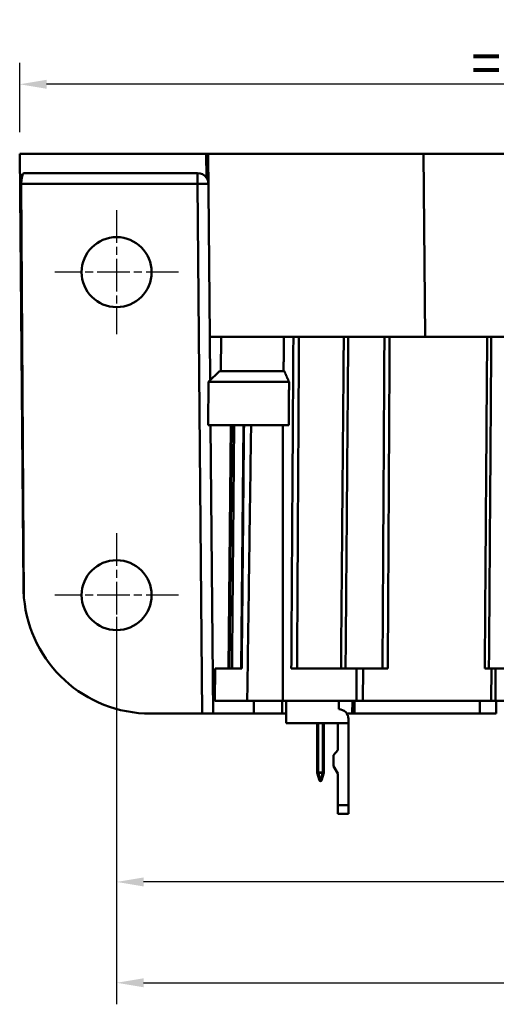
# Model space of a CAD drawing. Header units: millimetres. Extents: x 38 to 394, y 96 to 393.
# Tile 1 of 15: x 47 to 92, y 96 to 187. Entities that reach past the tile are written whole.
import ezdxf

# ---------------------------------------------------------------- set-up
doc = ezdxf.new("R2010")
doc.units = ezdxf.units.MM
doc.linetypes.add('CHAIN', pattern=[0.3543, 0.2362, -0.0295, 0.0591, -0.0295])
doc.linetypes.add('LONG_DASH_DOTTED', pattern=[0.3001, 0.2362, -0.0295, 0.0049, -0.0295])
for name, color, linetype, lineweight in [('Arêtes tangentes visibles(GABARIT)', 7, 'Continuous', 50), ('Arêtes visibles(GABARIT)', 7, 'Continuous', 50), ('Cotes(GABARIT)', 7, 'Continuous', 25), ('Marque de centre(GABARIT)', 7, 'LONG_DASH_DOTTED', 25)]:
    doc.layers.add(name, color=color, linetype=linetype, lineweight=lineweight)
doc.styles.add('Courant-BSI', font='arial.ttf')
doc.dimstyles.new('MS-Relais', dxfattribs={"dimtxt": 3.5, "dimasz": 2.5, "dimexe": 2, "dimexo": 2, "dimgap": 0.3, "dimtad": 1, "dimtoh": 1, "dimrnd": 1e-08, "dimtxsty": 'Courant-BSI', "dimcen": 0.09, "dimdle": 6, "dimclrd": 7, "dimclre": 7, "dimclrt": 7, "dimazin": 2, "dimtfac": 0.571429, "dimtmove": 0, "dimatfit": 3, "dimfxl": 1, "dimtolj": 1, "dimlwd": 25, "dimlwe": 25, "dimarcsym": 0})

# ---------------------------------------------------------------- blocks, each defined once
blk = doc.blocks.new('*D17')
at = {"layer": 'Cotes(GABARIT)', "color": 7, "linetype": 'Continuous', "lineweight": 25}
for p, q in [((56.428, 131.722), (56.428, 95.722)), ((208.428, 125.972), (208.428, 95.722)), ((58.928, 97.722), (205.928, 97.722))]:
    blk.add_line(p, q, dxfattribs=at)
at = {"layer": 'Cotes(GABARIT)', "color": 7, "linetype": 'Continuous'}
for points in [[(58.928, 98.139), (58.928, 97.306), (56.428, 97.722)], [(205.928, 98.139), (205.928, 97.306), (208.428, 97.722)]]:
    blk.add_solid(points, dxfattribs=at)
at = {"layer": 'Defpoints', "color": 0, "linetype": 'Continuous'}
for p in [(56.428, 133.722), (208.428, 127.972), (208.428, 97.722)]:
    blk.add_point(p, dxfattribs=at)
at = {"layer": 'Cotes(GABARIT)', "color": 7, "linetype": 'Continuous', "lineweight": 25, "insert": (128.744, 101.596), "char_height": 3.5, "attachment_point": 1, "style": 'Courant-BSI'}
blk.add_mtext('\\A1;152', dxfattribs=at)
blk = doc.blocks.new('*D25')
at = {"layer": 'Cotes(GABARIT)', "color": 7, "linetype": 'Continuous', "lineweight": 25}
for p, q in [((47.428, 176.722), (47.428, 183.167)), ((129.928, 181.167), (49.928, 181.167))]:
    blk.add_line(p, q, dxfattribs=at)
at = {"layer": 'Cotes(GABARIT)', "color": 7, "linetype": 'Continuous'}
for points in [[(49.928, 181.584), (49.928, 180.75), (47.428, 181.167)], [(129.928, 181.584), (129.928, 180.75), (132.428, 181.167)]]:
    blk.add_solid(points, dxfattribs=at)
at = {"layer": 'Defpoints', "color": 0, "linetype": 'Continuous'}
for p in [(132.428, 187.167), (47.428, 181.167), (47.428, 174.722)]:
    blk.add_point(p, dxfattribs=at)
at = {"layer": 'Cotes(GABARIT)', "color": 7, "linetype": 'Continuous', "lineweight": 25, "insert": (87.957, 184.967), "char_height": 3.5, "attachment_point": 1, "style": 'Courant-BSI'}
blk.add_mtext('\\A1; \\fArial|b0|i0;\\H3.5000;=', dxfattribs=at)
blk = doc.blocks.new('*D27')
at = {"layer": 'Cotes(GABARIT)', "color": 7, "linetype": 'Continuous', "lineweight": 25}
for p, q in [((56.428, 131.722), (56.428, 105.085)), ((132.428, 119.003), (132.428, 105.085)), ((129.928, 107.085), (58.928, 107.085))]:
    blk.add_line(p, q, dxfattribs=at)
at = {"layer": 'Cotes(GABARIT)', "color": 7, "linetype": 'Continuous'}
for points in [[(58.928, 107.502), (58.928, 106.669), (56.428, 107.085)], [(129.928, 107.502), (129.928, 106.669), (132.428, 107.085)]]:
    blk.add_solid(points, dxfattribs=at)
at = {"layer": 'Defpoints', "color": 0, "linetype": 'Continuous'}
for p in [(56.428, 133.722), (132.428, 121.003), (56.428, 107.085)]:
    blk.add_point(p, dxfattribs=at)
at = {"layer": 'Cotes(GABARIT)', "color": 7, "linetype": 'Continuous', "lineweight": 25, "insert": (92.457, 110.885), "char_height": 3.5, "attachment_point": 1, "style": 'Courant-BSI'}
blk.add_mtext('\\A1; \\fArial|b0|i0;\\H3.5000;=', dxfattribs=at)

msp = doc.modelspace()

# ---------------------------------------------------------------- linework, layer by layer
at = {"layer": 'Arêtes tangentes visibles(GABARIT)'}
for p, q in [((64.7538, 174.7224), (64.7732, 172.4939)), ((85.0758, 157.7224), (84.9275, 174.7224)), ((63.9526, 172.9224), (63.9526, 171.9312)), ((47.57, 171.9312), (63.9526, 171.9312)), ((63.9526, 171.9312), (64.3821, 122.7224)), ((65.5588, 123.9224), (65.5862, 126.9224)), ((78.7046, 126.9224), (78.6899, 123.9224)), ((79.2983, 123.9224), (79.3125, 126.9224)), ((91.2457, 126.9224), (91.2217, 123.9224)), ((91.5989, 123.9224), (91.6229, 126.9224)), ((69.1819, 122.7224), (69.1714, 123.9224)), ((71.7962, 123.9224), (71.7904, 122.7224)), ((78.3305, 123.9224), (78.314, 122.7224)), ((90.1506, 123.9224), (90.1557, 122.7224)), ((91.6839, 122.7224), (91.6795, 123.9224)), ((75.1443, 117.2379), (75.1443, 121.8224)), ((75.5793, 121.8224), (75.5793, 117.2379)), ((75.1443, 117.2379), (75.0443, 117.2379)), ((75.1443, 117.2379), (75.1443, 117.2077)), ((75.5793, 117.2379), (75.1443, 117.2379)), ((75.3618, 116.5226), (75.1443, 117.2077)), ((75.1443, 117.2077), (75.5793, 117.2077)), ((75.5793, 117.2077), (75.3618, 116.5226)), ((75.5793, 117.2379), (75.6793, 117.2379)), ((75.5793, 117.2077), (75.5793, 117.2379))]:
    msp.add_line(p, q, dxfattribs=at)
at = {"layer": 'Arêtes tangentes visibles(GABARIT)', "flags": 128}
for points in [[(72.8411, 157.7224), (72.838, 157.2175), (72.8349, 156.7126), (72.8317, 156.2077), (72.8286, 155.7028), (72.8255, 155.1978), (72.8223, 154.6929), (72.8192, 154.188), (72.8161, 153.6831), (72.8129, 153.1782), (72.8098, 152.6732), (72.8067, 152.1683), (72.8035, 151.6634), (72.8004, 151.1585), (72.7973, 150.6536), (72.7941, 150.1487), (72.791, 149.6437), (72.7879, 149.1388), (72.7847, 148.6339), (72.7816, 148.129), (72.7785, 147.6241), (72.7754, 147.1191), (72.7722, 146.6142), (72.7691, 146.1093), (72.766, 145.6044), (72.7628, 145.0995), (72.7597, 144.5946), (72.7566, 144.0896), (72.7535, 143.5847), (72.7503, 143.0798), (72.7472, 142.5749), (72.7441, 142.07), (72.741, 141.5651), (72.7378, 141.0601), (72.7347, 140.5552), (72.7316, 140.0503), (72.7285, 139.5454), (72.7253, 139.0405), (72.7222, 138.5355), (72.7191, 138.0306), (72.716, 137.5257), (72.7128, 137.0208), (72.7097, 136.5159), (72.7066, 136.011), (72.7035, 135.506), (72.7003, 135.0011), (72.6972, 134.4962), (72.6941, 133.9913), (72.691, 133.4864), (72.6879, 132.9814), (72.6847, 132.4765), (72.6816, 131.9716), (72.6785, 131.4667), (72.6754, 130.9618), (72.6723, 130.4569), (72.6692, 129.9519), (72.666, 129.447), (72.6629, 128.9421), (72.6598, 128.4372), (72.6567, 127.9323), (72.6536, 127.4273), (72.6504, 126.9224)], [(73.1823, 126.9224), (73.1852, 127.4273), (73.1881, 127.9323), (73.191, 128.4372), (73.194, 128.9421), (73.1969, 129.447), (73.1998, 129.9519), (73.2027, 130.4569), (73.2056, 130.9618), (73.2085, 131.4667), (73.2115, 131.9716), (73.2144, 132.4765), (73.2173, 132.9814), (73.2202, 133.4864), (73.2231, 133.9913), (73.2261, 134.4962), (73.229, 135.0011), (73.2319, 135.506), (73.2348, 136.011), (73.2378, 136.5159), (73.2407, 137.0208), (73.2436, 137.5257), (73.2465, 138.0306), (73.2495, 138.5355), (73.2524, 139.0405), (73.2553, 139.5454), (73.2583, 140.0503), (73.2612, 140.5552), (73.2641, 141.0601), (73.267, 141.5651), (73.27, 142.07), (73.2729, 142.5749), (73.2758, 143.0798), (73.2788, 143.5847), (73.2817, 144.0896), (73.2846, 144.5946), (73.2876, 145.0995), (73.2905, 145.6044), (73.2934, 146.1093), (73.2964, 146.6142), (73.2993, 147.1191), (73.3022, 147.6241), (73.3052, 148.129), (73.3081, 148.6339), (73.311, 149.1388), (73.314, 149.6437), (73.3169, 150.1487), (73.3199, 150.6536), (73.3228, 151.1585), (73.3257, 151.6634), (73.3287, 152.1683), (73.3316, 152.6732), (73.3346, 153.1782), (73.3375, 153.6831), (73.3404, 154.188), (73.3434, 154.6929), (73.3463, 155.1978), (73.3493, 155.7028), (73.3522, 156.2077), (73.3552, 156.7126), (73.3581, 157.2175), (73.3611, 157.7224)], [(77.5219, 157.7224), (77.5177, 157.2175), (77.5135, 156.7126), (77.5093, 156.2077), (77.5051, 155.7028), (77.5009, 155.1978), (77.4966, 154.6929), (77.4924, 154.188), (77.4882, 153.6831), (77.484, 153.1782), (77.4798, 152.6732), (77.4756, 152.1683), (77.4713, 151.6634), (77.4671, 151.1585), (77.4629, 150.6536), (77.4587, 150.1487), (77.4545, 149.6437), (77.4502, 149.1388), (77.446, 148.6339), (77.4418, 148.129), (77.4376, 147.6241), (77.4333, 147.1191), (77.4291, 146.6142), (77.4249, 146.1093), (77.4207, 145.6044), (77.4164, 145.0995), (77.4122, 144.5946), (77.408, 144.0896), (77.4038, 143.5847), (77.3995, 143.0798), (77.3953, 142.5749), (77.3911, 142.07), (77.3868, 141.5651), (77.3826, 141.0601), (77.3784, 140.5552), (77.3742, 140.0503), (77.3699, 139.5454), (77.3657, 139.0405), (77.3615, 138.5355), (77.3572, 138.0306), (77.353, 137.5257), (77.3488, 137.0208), (77.3445, 136.5159), (77.3403, 136.011), (77.3361, 135.506), (77.3318, 135.0011), (77.3276, 134.4962), (77.3233, 133.9913), (77.3191, 133.4864), (77.3149, 132.9814), (77.3106, 132.4765), (77.3064, 131.9716), (77.3022, 131.4667), (77.2979, 130.9618), (77.2937, 130.4569), (77.2894, 129.9519), (77.2852, 129.447), (77.281, 128.9421), (77.2767, 128.4372), (77.2725, 127.9323), (77.2682, 127.4273), (77.264, 126.9224)], [(77.6873, 126.9224), (77.6914, 127.4273), (77.6955, 127.9323), (77.6996, 128.4372), (77.7037, 128.9421), (77.7078, 129.447), (77.7119, 129.9519), (77.716, 130.4569), (77.7201, 130.9618), (77.7242, 131.4667), (77.7283, 131.9716), (77.7324, 132.4765), (77.7365, 132.9814), (77.7406, 133.4864), (77.7447, 133.9913), (77.7488, 134.4962), (77.7529, 135.0011), (77.757, 135.506), (77.7611, 136.011), (77.7652, 136.5159), (77.7692, 137.0208), (77.7733, 137.5257), (77.7774, 138.0306), (77.7815, 138.5355), (77.7856, 139.0405), (77.7897, 139.5454), (77.7938, 140.0503), (77.7979, 140.5552), (77.802, 141.0601), (77.8061, 141.5651), (77.8101, 142.07), (77.8142, 142.5749), (77.8183, 143.0798), (77.8224, 143.5847), (77.8265, 144.0896), (77.8306, 144.5946), (77.8347, 145.0995), (77.8387, 145.6044), (77.8428, 146.1093), (77.8469, 146.6142), (77.851, 147.1191), (77.8551, 147.6241), (77.8592, 148.129), (77.8632, 148.6339), (77.8673, 149.1388), (77.8714, 149.6437), (77.8755, 150.1487), (77.8796, 150.6536), (77.8837, 151.1585), (77.8877, 151.6634), (77.8918, 152.1683), (77.8959, 152.6732), (77.9, 153.1782), (77.904, 153.6831), (77.9081, 154.188), (77.9122, 154.6929), (77.9163, 155.1978), (77.9203, 155.7028), (77.9244, 156.2077), (77.9285, 156.7126), (77.9326, 157.2175), (77.9366, 157.7224)], [(81.2953, 157.7224), (81.2924, 157.2175), (81.2894, 156.7126), (81.2865, 156.2077), (81.2836, 155.7028), (81.2807, 155.1978), (81.2777, 154.6929), (81.2748, 154.188), (81.2719, 153.6831), (81.269, 153.1782), (81.266, 152.6732), (81.2631, 152.1683), (81.2602, 151.6634), (81.2573, 151.1585), (81.2543, 150.6536), (81.2514, 150.1487), (81.2485, 149.6437), (81.2456, 149.1388), (81.2426, 148.6339), (81.2397, 148.129), (81.2368, 147.6241), (81.2338, 147.1191), (81.2309, 146.6142), (81.228, 146.1093), (81.2251, 145.6044), (81.2221, 145.0995), (81.2192, 144.5946), (81.2163, 144.0896), (81.2134, 143.5847), (81.2104, 143.0798), (81.2075, 142.5749), (81.2046, 142.07), (81.2016, 141.5651), (81.1987, 141.0601), (81.1958, 140.5552), (81.1928, 140.0503), (81.1899, 139.5454), (81.187, 139.0405), (81.1841, 138.5355), (81.1811, 138.0306), (81.1782, 137.5257), (81.1753, 137.0208), (81.1723, 136.5159), (81.1694, 136.011), (81.1665, 135.506), (81.1636, 135.0011), (81.1606, 134.4962), (81.1577, 133.9913), (81.1548, 133.4864), (81.1518, 132.9814), (81.1489, 132.4765), (81.146, 131.9716), (81.143, 131.4667), (81.1401, 130.9618), (81.1372, 130.4569), (81.1342, 129.9519), (81.1313, 129.447), (81.1284, 128.9421), (81.1254, 128.4372), (81.1225, 127.9323), (81.1196, 127.4273), (81.1166, 126.9224)], [(81.6103, 126.9224), (81.6131, 127.4273), (81.6159, 127.9323), (81.6187, 128.4372), (81.6215, 128.9421), (81.6243, 129.447), (81.627, 129.9519), (81.6298, 130.4569), (81.6326, 130.9618), (81.6354, 131.4667), (81.6382, 131.9716), (81.641, 132.4765), (81.6438, 132.9814), (81.6466, 133.4864), (81.6494, 133.9913), (81.6522, 134.4962), (81.6549, 135.0011), (81.6577, 135.506), (81.6605, 136.011), (81.6633, 136.5159), (81.6661, 137.0208), (81.6689, 137.5257), (81.6717, 138.0306), (81.6745, 138.5355), (81.6773, 139.0405), (81.68, 139.5454), (81.6828, 140.0503), (81.6856, 140.5552), (81.6884, 141.0601), (81.6912, 141.5651), (81.694, 142.07), (81.6968, 142.5749), (81.6996, 143.0798), (81.7024, 143.5847), (81.7051, 144.0896), (81.7079, 144.5946), (81.7107, 145.0995), (81.7135, 145.6044), (81.7163, 146.1093), (81.7191, 146.6142), (81.7219, 147.1191), (81.7247, 147.6241), (81.7274, 148.129), (81.7302, 148.6339), (81.733, 149.1388), (81.7358, 149.6437), (81.7386, 150.1487), (81.7414, 150.6536), (81.7442, 151.1585), (81.747, 151.6634), (81.7497, 152.1683), (81.7525, 152.6732), (81.7553, 153.1782), (81.7581, 153.6831), (81.7609, 154.188), (81.7637, 154.6929), (81.7665, 155.1978), (81.7693, 155.7028), (81.772, 156.2077), (81.7748, 156.7126), (81.7776, 157.2175), (81.7804, 157.7224)], [(90.8363, 157.7224), (90.8326, 157.2175), (90.8289, 156.7126), (90.8253, 156.2077), (90.8216, 155.7028), (90.8179, 155.1978), (90.8143, 154.6929), (90.8106, 154.188), (90.8069, 153.6831), (90.8033, 153.1782), (90.7996, 152.6732), (90.7959, 152.1683), (90.7923, 151.6634), (90.7886, 151.1585), (90.7849, 150.6536), (90.7812, 150.1487), (90.7776, 149.6437), (90.7739, 149.1388), (90.7702, 148.6339), (90.7666, 148.129), (90.7629, 147.6241), (90.7592, 147.1191), (90.7556, 146.6142), (90.7519, 146.1093), (90.7482, 145.6044), (90.7445, 145.0995), (90.7409, 144.5946), (90.7372, 144.0896), (90.7335, 143.5847), (90.7299, 143.0798), (90.7262, 142.5749), (90.7225, 142.07), (90.7188, 141.5651), (90.7152, 141.0601), (90.7115, 140.5552), (90.7078, 140.0503), (90.7042, 139.5454), (90.7005, 139.0405), (90.6968, 138.5355), (90.6931, 138.0306), (90.6895, 137.5257), (90.6858, 137.0208), (90.6821, 136.5159), (90.6785, 136.011), (90.6748, 135.506), (90.6711, 135.0011), (90.6674, 134.4962), (90.6638, 133.9913), (90.6601, 133.4864), (90.6564, 132.9814), (90.6527, 132.4765), (90.6491, 131.9716), (90.6454, 131.4667), (90.6417, 130.9618), (90.638, 130.4569), (90.6344, 129.9519), (90.6307, 129.447), (90.627, 128.9421), (90.6233, 128.4372), (90.6197, 127.9323), (90.616, 127.4273), (90.6123, 126.9224)], [(91.002, 126.9224), (91.0055, 127.4273), (91.0091, 127.9323), (91.0126, 128.4372), (91.0162, 128.9421), (91.0198, 129.447), (91.0233, 129.9519), (91.0269, 130.4569), (91.0304, 130.9618), (91.034, 131.4667), (91.0375, 131.9716), (91.0411, 132.4765), (91.0447, 132.9814), (91.0482, 133.4864), (91.0518, 133.9913), (91.0553, 134.4962), (91.0589, 135.0011), (91.0624, 135.506), (91.066, 136.011), (91.0695, 136.5159), (91.0731, 137.0208), (91.0767, 137.5257), (91.0802, 138.0306), (91.0838, 138.5355), (91.0873, 139.0405), (91.0909, 139.5454), (91.0944, 140.0503), (91.098, 140.5552), (91.1016, 141.0601), (91.1051, 141.5651), (91.1087, 142.07), (91.1122, 142.5749), (91.1158, 143.0798), (91.1193, 143.5847), (91.1229, 144.0896), (91.1264, 144.5946), (91.13, 145.0995), (91.1336, 145.6044), (91.1371, 146.1093), (91.1407, 146.6142), (91.1442, 147.1191), (91.1478, 147.6241), (91.1513, 148.129), (91.1549, 148.6339), (91.1585, 149.1388), (91.162, 149.6437), (91.1656, 150.1487), (91.1691, 150.6536), (91.1727, 151.1585), (91.1762, 151.6634), (91.1798, 152.1683), (91.1833, 152.6732), (91.1869, 153.1782), (91.1905, 153.6831), (91.194, 154.188), (91.1976, 154.6929), (91.2011, 155.1978), (91.2047, 155.7028), (91.2082, 156.2077), (91.2118, 156.7126), (91.2153, 157.2175), (91.2189, 157.7224)], [(66.8527, 126.9224), (66.8572, 127.4247), (66.8618, 127.9269), (66.8664, 128.4291), (66.8709, 128.9313), (66.8755, 129.4335), (66.8801, 129.9358), (66.8846, 130.438), (66.8892, 130.9402), (66.8937, 131.4424), (66.8983, 131.9447), (66.9029, 132.4469), (66.9074, 132.9491), (66.912, 133.4513), (66.9166, 133.9535), (66.9211, 134.4558), (66.9257, 134.958), (66.9302, 135.4602), (66.9348, 135.9624), (66.9394, 136.4647), (66.9439, 136.9669), (66.9485, 137.4691), (66.9531, 137.9713), (66.9576, 138.4735), (66.9622, 138.9758), (66.9667, 139.478), (66.9713, 139.9802), (66.9759, 140.4824), (66.9804, 140.9847), (66.985, 141.4869), (66.9896, 141.9891), (66.9941, 142.4913), (66.9987, 142.9935), (67.0032, 143.4958), (67.0078, 143.998), (67.0124, 144.5002), (67.0169, 145.0024), (67.0215, 145.5047), (67.026, 146.0069), (67.0306, 146.5091), (67.0352, 147.0113), (67.0397, 147.5135), (67.0443, 148.0158), (67.0488, 148.518), (67.0534, 149.0202), (67.058, 149.5224)], [(67.1429, 126.9224), (67.1474, 127.4247), (67.1519, 127.9269), (67.1564, 128.4291), (67.1608, 128.9313), (67.1653, 129.4335), (67.1698, 129.9358), (67.1743, 130.438), (67.1788, 130.9402), (67.1833, 131.4424), (67.1878, 131.9447), (67.1923, 132.4469), (67.1968, 132.9491), (67.2013, 133.4513), (67.2058, 133.9535), (67.2103, 134.4558), (67.2147, 134.958), (67.2192, 135.4602), (67.2237, 135.9624), (67.2282, 136.4647), (67.2327, 136.9669), (67.2372, 137.4691), (67.2417, 137.9713), (67.2462, 138.4735), (67.2507, 138.9758), (67.2552, 139.478), (67.2597, 139.9802), (67.2641, 140.4824), (67.2686, 140.9847), (67.2731, 141.4869), (67.2776, 141.9891), (67.2821, 142.4913), (67.2866, 142.9935), (67.2911, 143.4958), (67.2956, 143.998), (67.3001, 144.5002), (67.3046, 145.0024), (67.309, 145.5047), (67.3135, 146.0069), (67.318, 146.5091), (67.3225, 147.0113), (67.327, 147.5135), (67.3315, 148.0158), (67.336, 148.518), (67.3405, 149.0202), (67.3449, 149.5224)], [(68.0465, 126.9224), (68.0512, 127.4247), (68.0559, 127.9269), (68.0606, 128.4291), (68.0653, 128.9313), (68.07, 129.4335), (68.0746, 129.9358), (68.0793, 130.438), (68.084, 130.9402), (68.0887, 131.4424), (68.0934, 131.9447), (68.0981, 132.4469), (68.1028, 132.9491), (68.1075, 133.4513), (68.1121, 133.9535), (68.1168, 134.4558), (68.1215, 134.958), (68.1262, 135.4602), (68.1309, 135.9624), (68.1356, 136.4647), (68.1403, 136.9669), (68.1449, 137.4691), (68.1496, 137.9713), (68.1543, 138.4735), (68.159, 138.9758), (68.1637, 139.478), (68.1684, 139.9802), (68.173, 140.4824), (68.1777, 140.9847), (68.1824, 141.4869), (68.1871, 141.9891), (68.1918, 142.4913), (68.1965, 142.9935), (68.2011, 143.4958), (68.2058, 143.998), (68.2105, 144.5002), (68.2152, 145.0024), (68.2199, 145.5047), (68.2246, 146.0069), (68.2292, 146.5091), (68.2339, 147.0113), (68.2386, 147.5135), (68.2433, 148.0158), (68.248, 148.518), (68.2527, 149.0202), (68.2573, 149.5224)]]:
    msp.add_lwpolyline(points, dxfattribs=at)
at = {"layer": 'Arêtes tangentes visibles(GABARIT)'}
for centre, major_axis, ratio, start_param, end_param in [((63.9526, 171.9224), (1, 0.0087), 0.0087262, 0, 1.5707202), ((75.1443, 117.2379), (-0.0953, -0.0303), 0.289642, 0, 1.4790929), ((75.5793, 117.2379), (0.0953, -0.0303), 0.289642, 4.8040924, 6.2831853), ((75.3618, 116.5529), (-0.0953, -0.0303), 0.289642, 0, 1.4790929), ((75.3618, 116.5529), (0.0953, -0.0303), 0.289642, 4.8040924, 6.2831853)]:
    msp.add_ellipse(centre, major_axis=major_axis, ratio=ratio, start_param=start_param, end_param=end_param, dxfattribs=at)
at = {"layer": 'Arêtes visibles(GABARIT)'}
for p, q in [((64.7538, 174.7224), (47.4282, 174.7224)), ((47.78, 134.4195), (47.4282, 174.7224)), ((64.9282, 174.7224), (64.7538, 174.7224)), ((64.9282, 174.7224), (84.9275, 174.7224)), ((64.9282, 174.7224), (65.0766, 157.7224)), ((84.9275, 174.7224), (179.929, 174.7224)), ((47.8323, 172.9224), (63.9526, 172.9224)), ((47.57, 171.9312), (47.8267, 133.4679)), ((85.0758, 157.7224), (65.0766, 157.7224)), ((65.0766, 157.7224), (65.112, 153.67)), ((66.1379, 157.7224), (66.11, 154.5224)), ((85.0758, 157.7224), (179.7806, 157.7224)), ((65.9719, 154.5224), (64.9631, 153.5225)), ((65.9719, 154.5224), (71.9963, 154.5224)), ((64.9631, 153.5225), (64.9282, 149.5224)), ((72.4374, 153.5225), (64.9631, 153.5225)), ((72.4222, 149.5224), (64.9282, 149.5224)), ((65.1482, 149.5224), (65.382, 122.7224)), ((66.8322, 126.9224), (67.0384, 149.5224)), ((67.1156, 149.5224), (66.9057, 126.9224)), ((68.2113, 149.5224), (68.0008, 126.9224)), ((65.577, 126.9224), (65.5497, 123.9224)), ((65.5862, 126.9224), (65.577, 126.9224)), ((68.0465, 126.9224), (65.5862, 126.9224)), ((78.7046, 126.9224), (72.6504, 126.9224)), ((79.3125, 126.9224), (78.7046, 126.9224)), ((79.3125, 126.9224), (81.6103, 126.9224)), ((90.6123, 126.9224), (91.2457, 126.9224)), ((91.6229, 126.9224), (91.2457, 126.9224)), ((91.6229, 126.9224), (98.4649, 126.9224)), ((65.5497, 123.9224), (65.5588, 123.9224)), ((68.5583, 123.9224), (65.5588, 123.9224)), ((68.5583, 123.9224), (71.8468, 123.9224)), ((78.6899, 123.9224), (71.8468, 123.9224)), ((72.1618, 121.8224), (72.1618, 123.9224)), ((77.0618, 123.9224), (77.0618, 123.1224)), ((78.5317, 123.9224), (78.5152, 122.7224)), ((78.6899, 123.9224), (79.2983, 123.9224)), ((79.2983, 123.9224), (91.2217, 123.9224)), ((91.2217, 123.9224), (91.5989, 123.9224)), ((98.4387, 123.9224), (91.5989, 123.9224)), ((64.3821, 122.7224), (59.5795, 122.7224)), ((64.3821, 122.7224), (65.382, 122.7224)), ((69.1819, 122.7224), (65.382, 122.7224)), ((71.7904, 122.7224), (69.1819, 122.7224)), ((71.7904, 122.7224), (72.1618, 122.7224)), ((78.314, 122.7224), (77.8101, 122.7224)), ((78.314, 122.7224), (78.5152, 122.7224)), ((90.1557, 122.7224), (78.5151, 122.7224)), ((90.1557, 122.7224), (91.6839, 122.7224)), ((77.9618, 121.8224), (72.1618, 121.8224)), ((75.0443, 121.8224), (75.0443, 117.2379)), ((75.6793, 117.2379), (75.6793, 121.8224)), ((76.9618, 121.8224), (76.9618, 119.3224)), ((77.9618, 122.2224), (77.9618, 121.8224)), ((77.9618, 121.8224), (77.9618, 114.2224)), ((76.5618, 118.8457), (76.9618, 119.3224)), ((76.5618, 118.8457), (76.5618, 117.8457)), ((75.049, 117.2077), (75.2665, 116.5226)), ((75.4571, 116.5226), (75.6746, 117.2077)), ((76.9618, 117.1529), (76.5618, 117.8457)), ((76.9618, 117.1529), (76.9618, 114.2224)), ((76.9618, 114.2224), (76.9618, 113.4224)), ((77.9618, 114.2224), (76.9618, 114.2224)), ((76.9618, 113.4224), (77.9618, 113.4224)), ((77.9618, 114.2224), (77.9618, 113.4224))]:
    msp.add_line(p, q, dxfattribs=at)
at = {"layer": 'Arêtes visibles(GABARIT)', "flags": 128}
for points in [[(64.7712, 172.4934), (64.7853, 172.4719), (64.7989, 172.45), (64.812, 172.4277), (64.8245, 172.4052), (64.8365, 172.3824), (64.8479, 172.3593), (64.8588, 172.336), (64.8691, 172.3125), (64.8788, 172.2888), (64.8879, 172.265), (64.8965, 172.241), (64.9045, 172.217), (64.9119, 172.1928), (64.9187, 172.1687), (64.9249, 172.1445), (64.9305, 172.1204), (64.9354, 172.0963), (64.9398, 172.0723), (64.9435, 172.0483), (64.9466, 172.0245), (64.9491, 172.0009), (64.9509, 171.9774), (64.9521, 171.9542), (64.9526, 171.9312)], [(71.9483, 157.7224), (71.9478, 157.5892), (71.9473, 157.4559), (71.9468, 157.3226), (71.9462, 157.1893), (71.9457, 157.056), (71.9452, 156.9227), (71.9447, 156.7894), (71.9442, 156.6561), (71.9437, 156.5228), (71.9431, 156.3894), (71.9426, 156.2561), (71.9421, 156.1228), (71.9416, 155.9894), (71.9411, 155.8561), (71.9406, 155.7228), (71.94, 155.5894), (71.9395, 155.456), (71.939, 155.3227), (71.9385, 155.1893), (71.938, 155.056), (71.9375, 154.9226), (71.9369, 154.7892), (71.9364, 154.6558), (71.9359, 154.5224)], [(72.4392, 153.5231), (72.4208, 153.5645), (72.4024, 153.6058), (72.384, 153.6472), (72.3656, 153.6887), (72.3472, 153.7302), (72.3288, 153.7717), (72.3104, 153.8133), (72.292, 153.8549), (72.2736, 153.8965), (72.2552, 153.9382), (72.2369, 153.9799), (72.2185, 154.0216), (72.2001, 154.0634), (72.1818, 154.1052), (72.1635, 154.147), (72.1451, 154.1888), (72.1268, 154.2306), (72.1085, 154.2724), (72.0902, 154.3143), (72.072, 154.3561), (72.0537, 154.398), (72.0355, 154.4399), (72.0173, 154.4817), (71.9991, 154.5236)], [(72.4374, 153.5225), (72.4367, 153.3559), (72.4361, 153.1893), (72.4355, 153.0227), (72.4348, 152.856), (72.4342, 152.6894), (72.4336, 152.5228), (72.4329, 152.3562), (72.4323, 152.1895), (72.4317, 152.0229), (72.431, 151.8562), (72.4304, 151.6896), (72.4298, 151.5229), (72.4291, 151.3562), (72.4285, 151.1896), (72.4279, 151.0229), (72.4272, 150.8562), (72.4266, 150.6895), (72.426, 150.5228), (72.4253, 150.3561), (72.4247, 150.1894), (72.4241, 150.0226), (72.4234, 149.8559), (72.4228, 149.6892), (72.4222, 149.5224)], [(68.9153, 149.5224), (68.9083, 149.0261), (68.9013, 148.529), (68.8943, 148.0312), (68.8873, 147.5325), (68.8802, 147.0332), (68.8732, 146.5332), (68.8662, 146.0326), (68.8592, 145.5314), (68.8521, 145.0296), (68.8451, 144.5273), (68.838, 144.0245), (68.831, 143.5213), (68.8239, 143.0177), (68.8168, 142.5136), (68.8098, 142.0092), (68.8027, 141.5045), (68.7957, 140.9996), (68.7886, 140.4944), (68.7815, 139.989), (68.7745, 139.4834), (68.7674, 138.9777), (68.7603, 138.4719), (68.7533, 137.966), (68.7462, 137.4601), (68.7392, 136.9543), (68.7321, 136.4484), (68.7251, 135.9427), (68.718, 135.4371), (68.711, 134.9316), (68.7039, 134.4263), (68.6969, 133.9212), (68.6899, 133.4164), (68.6829, 132.9119), (68.6759, 132.4078), (68.6689, 131.904), (68.6619, 131.4006), (68.6549, 130.8976), (68.6479, 130.3952), (68.6409, 129.8932), (68.634, 129.3918), (68.627, 128.8909), (68.6201, 128.3907), (68.6132, 127.8911), (68.6063, 127.3923), (68.5994, 126.8941), (68.5925, 126.3967), (68.5856, 125.9001), (68.5787, 125.4044), (68.5719, 124.9095), (68.5651, 124.4155), (68.5583, 123.9224)], [(71.8468, 123.9224), (71.8469, 124.4155), (71.847, 124.9095), (71.8472, 125.4044), (71.8473, 125.9001), (71.8474, 126.3967), (71.8475, 126.8941), (71.8477, 127.3923), (71.8478, 127.8911), (71.8479, 128.3907), (71.848, 128.8909), (71.8481, 129.3918), (71.8482, 129.8932), (71.8484, 130.3952), (71.8485, 130.8976), (71.8486, 131.4006), (71.8487, 131.904), (71.8488, 132.4078), (71.8489, 132.9119), (71.849, 133.4164), (71.8491, 133.9212), (71.8493, 134.4263), (71.8494, 134.9316), (71.8495, 135.4371), (71.8496, 135.9427), (71.8497, 136.4484), (71.8498, 136.9543), (71.8499, 137.4601), (71.85, 137.966), (71.8501, 138.4719), (71.8502, 138.9777), (71.8503, 139.4834), (71.8504, 139.989), (71.8505, 140.4944), (71.8506, 140.9996), (71.8507, 141.5045), (71.8508, 142.0092), (71.8509, 142.5136), (71.8509, 143.0177), (71.851, 143.5213), (71.8511, 144.0245), (71.8512, 144.5273), (71.8513, 145.0296), (71.8514, 145.5314), (71.8515, 146.0326), (71.8515, 146.5332), (71.8516, 147.0332), (71.8517, 147.5325), (71.8518, 148.0312), (71.8519, 148.529), (71.8519, 149.0261), (71.852, 149.5224)]]:
    msp.add_lwpolyline(points, dxfattribs=at)
at = {"layer": 'Arêtes visibles(GABARIT)'}
for centre in [(56.4282, 163.7224), (56.4282, 133.7224)]:
    msp.add_circle(centre, 3.25, dxfattribs=at)
for centre, radius, start, end in [((63.9526, 171.9224), 1, 34.855227, 90), ((59.5795, 134.5224), 11.8, 180.5, 185.127042), ((59.5795, 134.5224), 11.8, 185.127042, 270), ((77.0618, 122.2224), 0.9, 0, 90), ((75.1443, 117.2379), 0.1, 180, 197.614643), ((75.5793, 117.2379), 0.1, 342.385357, 0), ((75.3618, 116.5529), 0.1, 197.614643, 342.385357)]:
    msp.add_arc(centre, radius, start, end, dxfattribs=at)
msp.add_ellipse((47.8414, 171.9224), major_axis=(0.0098, -1), ratio=0.2712939, start_param=3.1389446, end_param=4.7010143, dxfattribs=at)
at = {"layer": 'Marque de centre(GABARIT)', "linetype": 'CHAIN', "ltscale": 12.778786}
for p, q in [((56.4282, 169.4724), (56.4282, 157.9724)), ((62.1782, 163.7224), (50.6782, 163.7224)), ((56.4282, 139.4724), (56.4282, 127.9724)), ((62.1782, 133.7224), (50.6782, 133.7224))]:
    msp.add_line(p, q, dxfattribs=at)

# ---------------------------------------------------------------- dimensions: what is measured, and where the dimension line sits
at = {"layer": 'Cotes(GABARIT)', "color": 7, "linetype": 'Continuous', "lineweight": 25}
for base, p1, p2, override, picture, middle in [((47.4282, 181.1669), (132.4282, 187.1669), (47.4282, 174.7224), {"dimtoh": 0, "dimdec": 2, "dimse1": 1, "dimtp": 0, "dimtm": 0, "dimtdec": 2, "dimtofl": 0, "dimatfit": 1}, '*D25', (89.9282, 181.1669)), ((56.4282, 107.0854), (132.4282, 121.0027), (56.4282, 133.7224), {"dimtoh": 0, "dimdec": 2, "dimtp": 0, "dimtm": 0, "dimtdec": 2, "dimtofl": 0, "dimatfit": 1}, '*D27', (94.4282, 107.0854))]:
    dim = msp.add_linear_dim(base=base, p1=p1, p2=p2, text=' \\fArial|b0|i0;\\H3.5000;=', dimstyle='MS-Relais', override=override, dxfattribs=at)
    dim.commit()
    dim.dimension.update_dxf_attribs({"geometry": picture, "text_midpoint": middle, "dimtype": 160})
dim = msp.add_linear_dim(base=(208.4282, 97.7224), p1=(56.4282, 133.7224), p2=(208.4282, 127.9724), angle=180, dimstyle='MS-Relais', override={"dimtoh": 0, "dimdec": 2, "dimtp": 0, "dimtm": 0, "dimtdec": 2, "dimtofl": 0, "dimatfit": 1}, dxfattribs=at)
dim.commit()
dim.dimension.update_dxf_attribs({"geometry": '*D17', "text_midpoint": (132.4282, 97.7224), "dimtype": 160})

doc.saveas('drawing.dxf')
